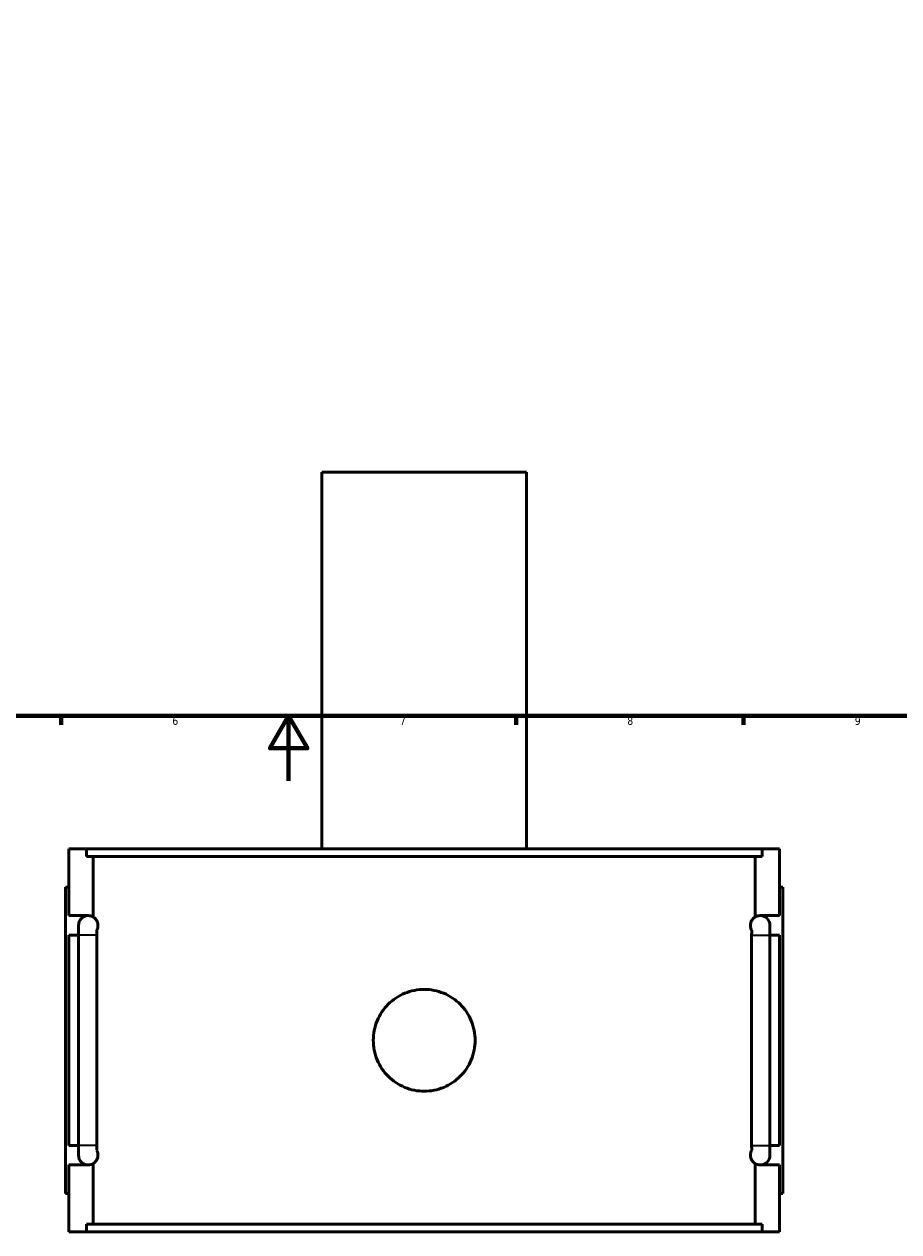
# Model space of a CAD drawing. Header units: millimetres. Extents: x -277 to 997, y -139 to 1191.
# Tile 4 of 8: x 339 to 608, y -139 to 233. Entities that reach past the tile are written whole.
import ezdxf

# ---------------------------------------------------------------- set-up
doc = ezdxf.new("R2010")
doc.units = ezdxf.units.MM
for name, color, linetype, lineweight in [('Border (ANSI)', 7, 'Continuous', 70), ('Visible (ANSI)', 7, 'Continuous', 50), ('Visible Narrow (ANSI)', 7, 'Continuous', 35)]:
    doc.layers.add(name, color=color, linetype=linetype, lineweight=lineweight)
doc.styles.add('Note Text (ANSI)', font='tahoma.ttf')

# ---------------------------------------------------------------- blocks, each defined once
blk = doc.blocks.new('Borders Default Border')
at = {"layer": 'Border (ANSI)'}
for p, q in [((350.42, 20), (350.42, 17.2)), ((490.58, 20), (490.58, 17.2)), ((560.67, 20), (560.67, 17.2))]:
    blk.add_line(p, q, dxfattribs=at)
at = {"layer": 'Border (ANSI)', "flags": 128}
for points in [[(20, 20), (20, 574), (821, 574), (821, 20), (20, 20)], [(420.5, 0), (420.5, 20), (414.73, 10), (426.27, 10), (420.5, 20)]]:
    blk.add_lwpolyline(points, dxfattribs=at)
at = {"layer": 'Border (ANSI)', "color": 5, "true_color": 0x0000ff, "char_height": 2.4, "attachment_point": 7, "style": 'Note Text (ANSI)'}
for s, insert in [('6', (384.69, 17.15)), ('7', (454.8, 17.2)), ('8', (524.84, 17.15)), ('9', (594.92, 17.15))]:
    blk.add_mtext(s, dxfattribs=dict(at, insert=insert))

msp = doc.modelspace()

# ---------------------------------------------------------------- linework, layer by layer
at = {"layer": 'Visible (ANSI)'}
for p, q in [((493.77, 95.03), (430.77, 95.03)), ((430.77, -20.97), (430.77, 95.03)), ((493.77, -20.97), (493.77, 95.03)), ((352.77, -41.57), (352.77, -20.97)), ((352.77, -20.97), (358.19, -20.97)), ((566.36, -20.97), (358.19, -20.97)), ((358.19, -23.33), (358.19, -20.97)), ((566.36, -20.97), (571.77, -20.97)), ((566.36, -20.97), (566.36, -23.33)), ((571.77, -41.57), (571.77, -20.97)), ((358.19, -23.33), (566.36, -23.33)), ((360.33, -42), (360.33, -23.33)), ((564.22, -42), (564.22, -23.33)), ((352.77, -32.77), (351.77, -32.77)), ((351.77, -127.17), (351.77, -32.77)), ((571.77, -32.77), (572.77, -32.77)), ((572.77, -127.17), (572.77, -32.77)), ((352.77, -41.57), (358.77, -41.57)), ((355.77, -44.57), (355.77, -47.57)), ((565.77, -41.57), (571.77, -41.57)), ((568.77, -47.57), (568.77, -44.57)), ((352.77, -112.37), (352.77, -47.57)), ((355.77, -47.57), (352.77, -47.57)), ((355.77, -112.37), (355.77, -47.57)), ((361.41, -47.57), (361.41, -112.37)), ((563.14, -112.37), (563.14, -47.57)), ((568.77, -47.57), (568.77, -112.37)), ((571.77, -47.57), (568.77, -47.57)), ((571.77, -112.37), (571.77, -47.57)), ((352.77, -112.37), (355.77, -112.37)), ((355.77, -112.37), (355.77, -115.37)), ((568.77, -115.37), (568.77, -112.37)), ((568.77, -112.37), (571.77, -112.37)), ((352.77, -138.97), (352.77, -118.37)), ((358.77, -118.37), (352.77, -118.37)), ((360.33, -136.61), (360.33, -117.94)), ((564.22, -136.61), (564.22, -117.94)), ((571.77, -118.37), (565.77, -118.37)), ((571.77, -138.97), (571.77, -118.37)), ((351.77, -127.17), (352.77, -127.17)), ((572.77, -127.17), (571.77, -127.17)), ((358.19, -136.61), (566.36, -136.61)), ((358.19, -138.97), (358.19, -136.61)), ((566.36, -136.61), (566.36, -138.97)), ((358.19, -138.97), (352.77, -138.97)), ((566.36, -138.97), (358.19, -138.97)), ((571.77, -138.97), (566.36, -138.97))]:
    msp.add_line(p, q, dxfattribs=at)
for centre, start, end in [((358.77, -44.57), 90, 180), ((358.77, -44.57), 58.8153, 90), ((565.77, -44.57), 90, 121.1847), ((565.77, -44.57), 0, 90), ((358.77, -115.37), 180, 270), ((358.77, -115.37), 270, 301.1847), ((565.77, -115.37), 238.8153, 270), ((565.77, -115.37), 270, 0)]:
    msp.add_arc(centre, 3, start, end, dxfattribs=at)
for points, knots in [([(360.33, -42), (360.5, -42.11), (360.67, -42.23), (360.97, -42.52), (361.11, -42.67), (361.38, -43.07), (361.52, -43.31), (361.67, -43.77), (361.7, -43.91), (361.74, -44.14), (361.75, -44.22), (361.77, -44.4), (361.77, -44.48), (361.77, -44.66), (361.77, -44.75), (361.75, -44.92), (361.74, -45), (361.7, -45.23), (361.67, -45.37), (361.55, -45.73), (361.46, -45.92), (361.36, -46.09)], [0.9501487, 0.9501487, 0.9501487, 0.9501487, 1.174609, 1.174609, 1.336897, 1.336897, 1.4991849, 1.4991849, 1.5521174, 1.5521174, 1.5785837, 1.5785837, 1.6050499, 1.6050499, 1.6315162, 1.6315162, 1.6579824, 1.6579824, 1.7109149, 1.7109149, 1.8267243, 1.8267243, 1.8267243, 1.8267243]), ([(563.18, -46.09), (563.09, -45.92), (562.99, -45.73), (562.88, -45.37), (562.84, -45.23), (562.8, -45), (562.79, -44.92), (562.78, -44.75), (562.77, -44.66), (562.77, -44.48), (562.78, -44.4), (562.79, -44.22), (562.8, -44.14), (562.84, -43.91), (562.88, -43.77), (563.03, -43.31), (563.16, -43.07), (563.44, -42.67), (563.58, -42.52), (563.88, -42.23), (564.05, -42.11), (564.22, -42)], [1.3829515, 1.3829515, 1.3829515, 1.3829515, 1.4987717, 1.4987717, 1.5516979, 1.5516979, 1.5781609, 1.5781609, 1.604624, 1.604624, 1.6310871, 1.6310871, 1.6575502, 1.6575502, 1.7104764, 1.7104764, 1.8727299, 1.8727299, 2.0349834, 2.0349834, 2.2595224, 2.2595224, 2.2595224, 2.2595224]), ([(361.36, -46.09), (361.38, -46.31), (361.39, -46.54), (361.4, -47.04), (361.41, -47.3), (361.41, -47.57)], [0.6398117, 0.6398117, 0.6398117, 0.6398117, 0.7092053, 0.7092053, 0.7892923, 0.7892923, 0.7892923, 0.7892923]), ([(563.14, -47.57), (563.14, -47.2), (563.15, -46.82), (563.17, -46.33), (563.18, -46.21), (563.18, -46.09)], [0, 0, 0, 0, 0.1125289, 0.1125289, 0.1497941, 0.1497941, 0.1497941, 0.1497941]), ([(477.95, -79.97), (477.95, -80.96), (477.86, -81.98), (477.46, -84), (477.16, -85.01), (476.36, -86.94), (475.86, -87.87), (474.71, -89.58), (474.06, -90.36), (472.67, -91.75), (471.88, -92.41), (470.17, -93.56), (469.24, -94.06), (467.31, -94.86), (466.3, -95.16), (464.28, -95.56), (463.26, -95.65), (461.29, -95.65), (460.27, -95.56), (458.24, -95.16), (457.23, -94.86), (455.3, -94.06), (454.38, -93.56), (452.67, -92.41), (451.88, -91.75), (450.49, -90.36), (449.84, -89.58), (448.69, -87.87), (448.19, -86.94), (447.39, -85.01), (447.09, -84), (446.69, -81.98), (446.59, -80.96), (446.59, -78.99), (446.69, -77.97), (447.09, -75.94), (447.39, -74.93), (448.19, -73), (448.69, -72.08), (449.84, -70.36), (450.49, -69.58), (451.88, -68.19), (452.67, -67.54), (454.38, -66.39), (455.3, -65.89), (457.23, -65.09), (458.24, -64.78), (460.27, -64.39), (461.29, -64.29), (463.26, -64.29), (464.28, -64.39), (466.3, -64.78), (467.31, -65.09), (469.24, -65.89), (470.17, -66.39), (471.88, -67.54), (472.67, -68.19), (474.06, -69.58), (474.71, -70.36), (475.86, -72.08), (476.36, -73), (477.16, -74.93), (477.46, -75.94), (477.86, -77.97), (477.95, -78.99), (477.95, -79.97)], [0, 0, 0, 0, 0.295806, 0.295806, 0.591612, 0.591612, 0.887419, 0.887419, 1.183225, 1.183225, 1.479026, 1.479026, 1.774827, 1.774827, 2.070628, 2.070628, 2.366429, 2.366429, 2.66223, 2.66223, 2.958031, 2.958031, 3.253832, 3.253832, 3.549634, 3.549634, 3.84544, 3.84544, 4.141246, 4.141246, 4.437052, 4.437052, 4.732858, 4.732858, 5.028665, 5.028665, 5.324471, 5.324471, 5.620277, 5.620277, 5.916083, 5.916083, 6.211885, 6.211885, 6.507686, 6.507686, 6.803487, 6.803487, 7.099288, 7.099288, 7.395089, 7.395089, 7.69089, 7.69089, 7.986691, 7.986691, 8.282492, 8.282492, 8.578298, 8.578298, 8.874104, 8.874104, 9.169911, 9.169911, 9.465717, 9.465717, 9.465717, 9.465717]), ([(361.36, -113.86), (361.46, -114.02), (361.55, -114.21), (361.67, -114.57), (361.7, -114.71), (361.74, -114.94), (361.75, -115.02), (361.77, -115.2), (361.77, -115.28), (361.77, -115.46), (361.77, -115.55), (361.75, -115.72), (361.74, -115.8), (361.7, -116.03), (361.67, -116.17), (361.52, -116.63), (361.38, -116.87), (361.11, -117.27), (360.97, -117.43), (360.67, -117.71), (360.5, -117.84), (360.33, -117.94)], [1.3833755, 1.3833755, 1.3833755, 1.3833755, 1.4991849, 1.4991849, 1.5521174, 1.5521174, 1.5785837, 1.5785837, 1.6050499, 1.6050499, 1.6315162, 1.6315162, 1.6579824, 1.6579824, 1.7109149, 1.7109149, 1.8732029, 1.8732029, 2.0354909, 2.0354909, 2.2599512, 2.2599512, 2.2599512, 2.2599512]), ([(361.41, -112.37), (361.41, -112.75), (361.4, -113.12), (361.38, -113.61), (361.37, -113.74), (361.36, -113.86)], [0, 0, 0, 0, 0.112529, 0.112529, 0.1497941, 0.1497941, 0.1497941, 0.1497941]), ([(564.22, -117.94), (564.05, -117.84), (563.88, -117.71), (563.58, -117.43), (563.44, -117.27), (563.16, -116.87), (563.03, -116.63), (562.88, -116.17), (562.84, -116.03), (562.8, -115.8), (562.79, -115.72), (562.78, -115.55), (562.77, -115.46), (562.77, -115.28), (562.78, -115.2), (562.79, -115.02), (562.8, -114.94), (562.84, -114.71), (562.88, -114.57), (562.99, -114.21), (563.09, -114.02), (563.18, -113.86)], [0.9497256, 0.9497256, 0.9497256, 0.9497256, 1.1742646, 1.1742646, 1.3365181, 1.3365181, 1.4987717, 1.4987717, 1.5516979, 1.5516979, 1.5781609, 1.5781609, 1.604624, 1.604624, 1.6310871, 1.6310871, 1.6575502, 1.6575502, 1.7104764, 1.7104764, 1.8262966, 1.8262966, 1.8262966, 1.8262966]), ([(563.18, -113.86), (563.17, -113.63), (563.16, -113.4), (563.14, -112.91), (563.14, -112.64), (563.14, -112.37)], [0.6398117, 0.6398117, 0.6398117, 0.6398117, 0.7092053, 0.7092053, 0.7892923, 0.7892923, 0.7892923, 0.7892923])]:
    msp.add_open_spline(points, degree=3, knots=knots, dxfattribs=at)
at = {"layer": 'Visible Narrow (ANSI)'}
for p, q in [((361.2, -47.57), (355.8, -47.57)), ((563.35, -47.57), (568.75, -47.57)), ((361.2, -112.37), (355.8, -112.37)), ((563.35, -112.37), (568.75, -112.37))]:
    msp.add_line(p, q, dxfattribs=at)

# ---------------------------------------------------------------- block references
msp.add_blockref('Borders Default Border', (0, 0))

doc.saveas('drawing.dxf')
